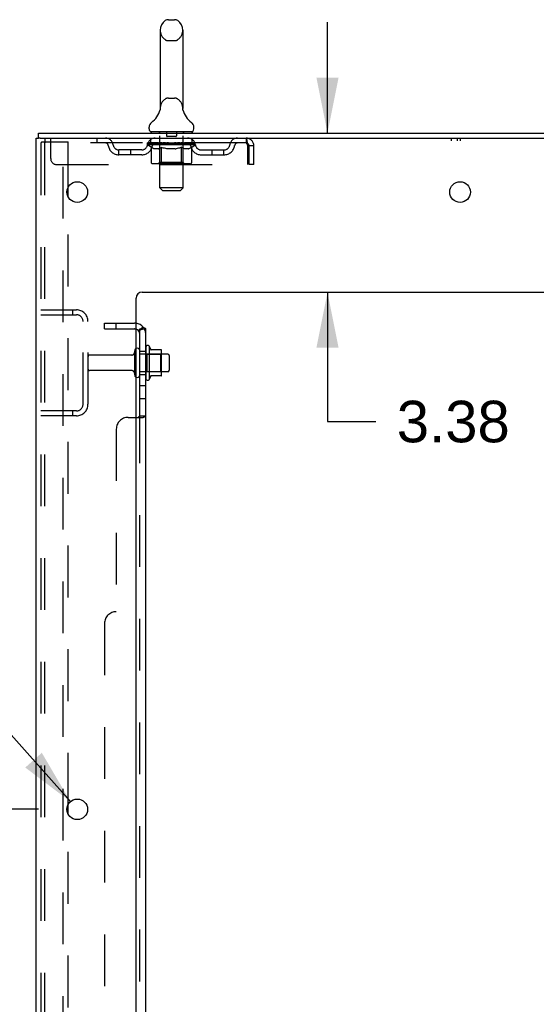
# Model space of a CAD drawing. Header units: inches. Extents: x 0 to 200, y 0 to 129.
# Tile 41 of 97: x 13 to 24, y 64 to 85. Entities that reach past the tile are written whole.
import ezdxf

# ---------------------------------------------------------------- set-up
doc = ezdxf.new("R2010")
doc.units = ezdxf.units.IN
doc.header["$LTSCALE"] = 11
doc.header["$MEASUREMENT"] = 0
doc.linetypes.add('HIDDEN', pattern=[0.2, 0.1, -0.1])
doc.layers.get('0').update_dxf_attribs({"linetype": 'CONTINUOUS'})
for name, color, linetype in [('DEFAULT_2', 8, 'HIDDEN'), ('DIMENSIONS', 7, 'CONTINUOUS'), ('SUBPANEL', 7, 'CONTINUOUS'), ('WITNESSMARKS', 7, 'CONTINUOUS')]:
    doc.layers.add(name, color=color, linetype=linetype)
doc.styles.get("Standard").update_dxf_attribs({"font": 'arial.ttf'})
doc.styles.add('TEXTSTYLE_1', font='gdt', dxfattribs={"width": 0.8})
doc.dimstyles.new('DIMSTYLE_1', dxfattribs={"dimtxt": 0.882353, "dimasz": 1.176471, "dimexe": 0.09, "dimexo": 0.07, "dimgap": 0.0375, "dimtad": 0, "dimtih": 1, "dimtoh": 1, "dimzin": 4, "dimdsep": 46, "dimtxsty": 'Standard', "dimblk": '_FILLED', "dimblk1": '_FILLED', "dimblk2": '_FILLED', "dimcen": 0.09, "dimadec": 3, "dimazin": 1, "dimtfac": 1, "dimtdec": 3, "dimtofl": 0, "dimtmove": 0, "dimatfit": 3, "dimldrblk": '_FILLED', "dimfxl": 0, "dimtolj": 1, "dimtzin": 4, "dimarcsym": 0})
doc.dimstyles.new('DIMSTYLE_2', dxfattribs={"dimtxt": 0.882353, "dimasz": 1.176471, "dimexe": 0.09, "dimexo": 0.07, "dimgap": 0.09, "dimtad": 0, "dimtih": 1, "dimtoh": 1, "dimzin": 4, "dimdsep": 46, "dimtxsty": 'Standard', "dimblk": '_FILLED', "dimblk1": '_FILLED', "dimblk2": '_FILLED', "dimcen": 0.09, "dimadec": 3, "dimazin": 1, "dimtfac": 1, "dimtdec": 3, "dimtofl": 0, "dimtmove": 0, "dimatfit": 1, "dimldrblk": '_FILLED', "dimfxl": 0, "dimtolj": 1, "dimtzin": 4, "dimarcsym": 0})

# ---------------------------------------------------------------- blocks, each defined once
blk = doc.blocks.new('_FILLED')
at = {"color": 0, "linetype": 'ByBlock'}
blk.add_solid([(0, 0), (-1, 0.2), (-1, -0.2)], dxfattribs=at)
blk = doc.blocks.new('*D15')
at = {"layer": 'DIMENSIONS', "color": 2, "linetype": 'Continuous'}
for p, q in [((13.123, 68.442), (9.703, 68.442)), ((10.762, 68.442), (10.762, 63.453)), ((10.762, 55.342), (10.762, 60.365)), ((13.123, 55.342), (9.703, 55.342))]:
    blk.add_line(p, q, dxfattribs=at)
at = {"layer": 'DIMENSIONS', "color": 2, "linetype": 'Continuous', "xscale": 1.1764705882, "yscale": 1.1764705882, "zscale": 1.1764705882}
for p, rotation in [((10.762, 68.442), 90), ((10.762, 55.342), 270)]:
    blk.add_blockref('_FILLED', p, dxfattribs=dict(at, rotation=rotation))
at = {"layer": 'DIMENSIONS', "color": 2, "linetype": 'Continuous', "insert": (10.762, 63.012), "char_height": 0.8824, "width": 3.08332, "attachment_point": 2, "line_spacing_factor": 0.9}
blk.add_mtext('13.10\\Ptyp.', dxfattribs=at)
blk = doc.blocks.new('*D16')
at = {"layer": 'DIMENSIONS', "color": 2, "linetype": 'Continuous'}
for p, q in [((11.532, 71.159), (10.502, 71.159)), ((13.801, 68.606), (11.532, 71.159))]:
    blk.add_line(p, q, dxfattribs=at)
at = {"layer": 'DIMENSIONS', "color": 2, "linetype": 'Continuous', "xscale": 1.1764705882, "yscale": 1.1764705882, "zscale": 1.1764705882, "rotation": 311.6388575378}
blk.add_blockref('_FILLED', (13.801, 68.606), dxfattribs=at)
at = {"layer": 'DIMENSIONS', "color": 2, "linetype": 'Continuous', "insert": (10.061, 71.6), "char_height": 0.88235, "width": 2.88869, "attachment_point": 3, "line_spacing_factor": 0.9, "style": 'TEXTSTYLE_1'}
blk.add_mtext('{\\fgdt;n}\\fArial;.44\\P(x12)', dxfattribs=at)
blk = doc.blocks.new('*D17')
at = {"layer": 'DIMENSIONS', "color": 2, "linetype": 'Continuous'}
for p, q in [((19.258, 82.792), (19.258, 85.145)), ((19.258, 79.417), (19.258, 76.671)), ((19.258, 76.671), (20.287, 76.671))]:
    blk.add_line(p, q, dxfattribs=at)
at = {"layer": 'DIMENSIONS', "color": 2, "linetype": 'Continuous', "xscale": 1.1764705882, "yscale": 1.1764705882, "zscale": 1.1764705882}
for p, rotation in [((19.258, 82.792), 270), ((19.258, 79.417), 90)]:
    blk.add_blockref('_FILLED', p, dxfattribs=dict(at, rotation=rotation))
at = {"layer": 'DIMENSIONS', "color": 2, "linetype": 'Continuous', "insert": (20.728, 77.113), "char_height": 0.8824, "width": 2.39777, "attachment_point": 1, "line_spacing_factor": 0.9}
blk.add_mtext('3.38', dxfattribs=at)

msp = doc.modelspace()

# ---------------------------------------------------------------- linework, layer by layer
at = {"color": 7, "linetype": 'Continuous'}
for p, q in [((15.883, 85.2), (16.011, 85.2)), ((15.705, 84.978), (15.705, 83.315)), ((16.188, 84.978), (16.188, 83.315)), ((15.7, 83.271), (15.7, 83.27)), ((15.703, 83.285), (15.703, 83.285)), ((15.703, 83.285), (15.703, 83.284)), ((15.703, 83.284), (15.703, 83.283)), ((15.705, 83.293), (15.704, 83.292)), ((15.704, 83.292), (15.704, 83.291)), ((15.704, 83.291), (15.704, 83.29)), ((15.704, 83.29), (15.704, 83.289)), ((15.704, 83.289), (15.704, 83.288)), ((15.704, 83.288), (15.704, 83.287)), ((15.705, 83.315), (15.705, 83.31)), ((15.705, 83.295), (15.705, 83.294)), ((15.705, 83.294), (15.705, 83.293)), ((16.188, 83.31), (16.188, 83.315)), ((16.188, 83.309), (16.188, 83.31)), ((16.19, 83.285), (16.19, 83.286)), ((16.194, 83.27), (16.194, 83.271)), ((16.194, 83.27), (16.194, 83.27)), ((13.124, 82.688), (13.124, 82.792)), ((15.472, 82.882), (15.472, 82.92)), ((15.509, 82.822), (15.509, 82.792)), ((16.384, 82.822), (15.509, 82.822)), ((16.384, 82.822), (16.384, 82.792)), ((16.422, 82.882), (16.422, 82.92)), ((13.162, 82.688), (13.128, 82.688)), ((15.471, 78.273), (15.471, 77.561)), ((15.726, 78.195), (15.499, 78.195)), ((15.737, 77.661), (15.737, 78.173)), ((15.871, 78.105), (15.737, 78.105)), ((15.901, 78.075), (15.901, 77.76)), ((15.726, 77.64), (15.499, 77.64)), ((15.871, 77.73), (15.737, 77.73))]:
    msp.add_line(p, q, dxfattribs=at)
at = {"color": 3, "linetype": 'Continuous'}
for p, q in [((13.124, 82.792), (30.825, 82.792)), ((13.072, 14.896), (13.072, 82.688)), ((13.072, 82.688), (13.128, 82.688)), ((13.162, 82.688), (30.825, 82.688)), ((13.751, 81.445), (13.751, 81.639)), ((15.322, 79.417), (27.197, 79.417)), ((15.197, 16.917), (15.197, 79.292)), ((13.751, 68.345), (13.751, 68.539))]:
    msp.add_line(p, q, dxfattribs=at)
at = {"color": 7, "linetype": 'Continuous'}
for points in [[(15.704, 83.287), (15.704, 83.286), (15.703, 83.285)], [(15.705, 83.31), (15.705, 83.309), (15.705, 83.308), (15.705, 83.308), (15.705, 83.307), (15.705, 83.306), (15.705, 83.306), (15.705, 83.305), (15.705, 83.304), (15.705, 83.304), (15.705, 83.303), (15.705, 83.302)], [(15.705, 83.302), (15.705, 83.302), (15.705, 83.301), (15.705, 83.301), (15.705, 83.3), (15.705, 83.299), (15.705, 83.299), (15.705, 83.298), (15.705, 83.298), (15.705, 83.297), (15.705, 83.297), (15.705, 83.296), (15.705, 83.296), (15.705, 83.295)], [(16.19, 83.286), (16.19, 83.287), (16.19, 83.288), (16.19, 83.288), (16.19, 83.289), (16.19, 83.289), (16.189, 83.29), (16.189, 83.29), (16.189, 83.291), (16.189, 83.292), (16.189, 83.292), (16.189, 83.293), (16.189, 83.293), (16.189, 83.294), (16.189, 83.294), (16.189, 83.295), (16.189, 83.296), (16.189, 83.296), (16.189, 83.297), (16.189, 83.298), (16.189, 83.298), (16.189, 83.299), (16.188, 83.3), (16.188, 83.3), (16.188, 83.301), (16.188, 83.302), (16.188, 83.302), (16.188, 83.303), (16.188, 83.304), (16.188, 83.304), (16.188, 83.305), (16.188, 83.306), (16.188, 83.307), (16.188, 83.307), (16.188, 83.308), (16.188, 83.309)], [(16.191, 83.283), (16.19, 83.284), (16.19, 83.285)]]:
    msp.add_lwpolyline(points, dxfattribs=at)
at = {"color": 3, "linetype": 'Continuous'}
for centre in [(13.947, 81.542), (22.072, 81.542), (13.947, 68.442)]:
    msp.add_circle(centre, 0.219, dxfattribs=at)
at = {"color": 7, "linetype": 'Continuous'}
for centre, radius, start, end in [((15.947, 84.978), 0.241, 123.1848, 180), ((15.883, 85.075), 0.125, 90, 123.1848), ((16.011, 85.075), 0.125, 56.8152, 90), ((15.947, 84.978), 0.241, 0, 56.8152), ((15.223, 83.421), 0.5, 306.7414, 344.6791), ((16.671, 83.421), 0.5, 195.3209, 233.2586), ((15.597, 82.92), 0.125, 126.7414, 180), ((16.297, 82.92), 0.125, 0, 53.2586), ((15.532, 82.882), 0.06, 180, 270), ((16.362, 82.882), 0.06, 270, 360), ((15.221, 78.175), 0.055, 360, 115.9094), ((15.439, 78.251), 0.0384, 34.4497, 180), ((14.871, 77.917), 0.698, 23.9679, 30.6631), ((15.517, 78.205), 0.01, 203.9679, 270), ((15.726, 78.185), 0.01, 5.1938, 90), ((15.596, 78.173), 0.141, 0, 5.2081), ((15.871, 78.075), 0.03, 360, 90), ((15.871, 77.76), 0.03, 270, 0), ((15.221, 77.66), 0.055, 244.0906, 0), ((15.439, 77.583), 0.0384, 180, 325.5503), ((14.871, 77.917), 0.698, 329.3369, 336.0321), ((15.517, 77.63), 0.01, 90, 156.0321), ((15.726, 77.65), 0.01, 270, 354.8062), ((15.596, 77.661), 0.141, 354.7919, 360)]:
    msp.add_arc(centre, radius, start, end, dxfattribs=at)
at = {"color": 3, "linetype": 'Continuous'}
msp.add_arc((15.322, 79.292), 0.125, 90, 180, dxfattribs=at)
at = {"layer": 'DEFAULT_2', "color": 8, "linetype": 'HIDDEN'}
for p, q in [((15.883, 84.755), (16.011, 84.755)), ((15.883, 83.537), (16.011, 83.537)), ((15.7, 83.27), (15.7, 83.27)), ((15.7, 83.27), (15.7, 83.27)), ((15.7, 83.27), (15.7, 83.27)), ((15.703, 83.285), (15.703, 83.285)), ((15.704, 83.292), (15.704, 83.292)), ((15.704, 83.291), (15.704, 83.291)), ((15.704, 83.29), (15.704, 83.29)), ((15.704, 83.289), (15.704, 83.289)), ((15.704, 83.288), (15.704, 83.288)), ((15.704, 83.287), (15.704, 83.287)), ((15.704, 83.286), (15.704, 83.286)), ((15.705, 83.309), (15.705, 83.308)), ((15.705, 83.304), (15.705, 83.304)), ((15.705, 83.304), (15.705, 83.304)), ((15.705, 83.303), (15.705, 83.303)), ((15.705, 83.302), (15.705, 83.302)), ((15.705, 83.302), (15.705, 83.302)), ((15.705, 83.301), (15.705, 83.301)), ((15.705, 83.301), (15.705, 83.301)), ((15.705, 83.3), (15.705, 83.3)), ((15.705, 83.299), (15.705, 83.299)), ((15.705, 83.295), (15.705, 83.295)), ((15.705, 83.294), (15.705, 83.294)), ((15.705, 83.293), (15.705, 83.293)), ((16.188, 83.31), (16.188, 83.31)), ((16.188, 83.306), (16.188, 83.306)), ((16.188, 83.304), (16.188, 83.304)), ((16.188, 83.303), (16.188, 83.303)), ((16.188, 83.301), (16.188, 83.301)), ((16.189, 83.294), (16.189, 83.294)), ((16.19, 83.287), (16.19, 83.287)), ((16.19, 83.286), (16.19, 83.286)), ((15.689, 82.822), (15.689, 82.792)), ((15.698, 81.632), (15.698, 82.792)), ((15.842, 82.812), (15.842, 82.732)), ((16.052, 82.812), (16.052, 82.732)), ((16.196, 81.632), (16.196, 82.792)), ((16.204, 82.822), (16.204, 82.792)), ((13.176, 82.575), (13.176, 15.01)), ((13.197, 82.605), (13.271, 82.605)), ((13.249, 82.575), (13.249, 15.01)), ((13.259, 82.688), (13.259, 82.584)), ((17.53, 82.584), (13.259, 82.584)), ((13.271, 82.605), (13.751, 82.605)), ((13.384, 82.251), (13.384, 82.688)), ((13.647, 14.98), (13.647, 82.605)), ((13.751, 81.639), (13.751, 82.605)), ((14.359, 82.688), (14.359, 82.584)), ((15.441, 82.547), (15.441, 82.584)), ((15.52, 82.491), (15.441, 82.547)), ((16.453, 82.547), (15.441, 82.547)), ((15.448, 82.579), (15.448, 82.584)), ((15.455, 82.576), (15.455, 82.579)), ((15.455, 82.576), (16.438, 82.576)), ((15.462, 82.576), (15.462, 82.579)), ((15.463, 82.576), (15.463, 82.579)), ((15.471, 82.579), (15.471, 82.584)), ((15.484, 82.576), (15.484, 82.579)), ((15.486, 82.576), (15.486, 82.579)), ((15.508, 82.579), (15.508, 82.584)), ((15.509, 82.584), (15.509, 82.688)), ((15.52, 82.576), (15.52, 82.579)), ((15.522, 82.576), (15.522, 82.579)), ((15.685, 82.579), (15.525, 82.579)), ((15.559, 82.579), (15.559, 82.584)), ((15.56, 82.576), (15.56, 82.579)), ((15.561, 82.576), (15.561, 82.579)), ((15.563, 82.576), (15.563, 82.579)), ((15.569, 82.576), (15.569, 82.579)), ((15.569, 82.576), (15.569, 82.579)), ((15.572, 82.576), (15.572, 82.579)), ((15.574, 82.576), (15.574, 82.579)), ((15.578, 82.576), (15.578, 82.579)), ((15.589, 82.576), (15.589, 82.579)), ((15.604, 82.576), (15.604, 82.581)), ((15.604, 82.576), (15.604, 82.579)), ((15.62, 82.576), (15.62, 82.579)), ((15.62, 82.576), (15.62, 82.579)), ((15.621, 82.579), (15.621, 82.584)), ((15.629, 82.576), (15.629, 82.579)), ((15.632, 82.576), (15.632, 82.579)), ((15.64, 82.576), (15.64, 82.579)), ((15.649, 82.576), (15.649, 82.582)), ((15.661, 82.576), (15.661, 82.579)), ((15.664, 82.576), (15.664, 82.579)), ((15.686, 82.576), (15.686, 82.579)), ((15.739, 82.579), (15.69, 82.579)), ((15.694, 82.579), (15.694, 82.584)), ((15.697, 82.17), (15.697, 82.544)), ((15.699, 82.576), (15.699, 82.579)), ((15.703, 82.576), (15.703, 82.579)), ((15.708, 82.576), (15.708, 82.583)), ((15.711, 82.576), (15.711, 82.579)), ((15.72, 82.576), (15.72, 82.579)), ((15.739, 82.576), (15.739, 82.579)), ((15.799, 82.579), (15.752, 82.579)), ((15.768, 82.576), (15.768, 82.579)), ((15.774, 82.579), (15.774, 82.584)), ((15.777, 82.576), (15.777, 82.579)), ((15.779, 82.576), (15.779, 82.583)), ((15.781, 82.576), (15.781, 82.579)), ((15.787, 82.576), (15.787, 82.579)), ((15.799, 82.576), (15.799, 82.579)), ((15.863, 82.579), (15.82, 82.579)), ((15.83, 82.576), (15.83, 82.579)), ((16.042, 82.722), (15.852, 82.722)), ((15.855, 82.579), (15.947, 82.584)), ((15.859, 82.579), (15.859, 82.584)), ((15.859, 82.579), (15.859, 82.584)), ((15.859, 82.584), (15.859, 82.584)), ((15.859, 82.576), (15.859, 82.579)), ((15.862, 82.576), (15.862, 82.579)), ((15.863, 82.576), (15.863, 82.579)), ((15.864, 82.576), (15.864, 82.579)), ((15.93, 82.579), (15.892, 82.579)), ((15.896, 82.576), (15.896, 82.579)), ((15.93, 82.576), (15.93, 82.579)), ((15.945, 82.579), (15.945, 82.579)), ((15.945, 82.576), (15.945, 82.579)), ((15.945, 82.576), (15.945, 82.579)), ((15.947, 82.579), (15.947, 82.584)), ((15.947, 82.584), (16.038, 82.579)), ((15.949, 82.576), (15.949, 82.579)), ((15.949, 82.576), (15.949, 82.579)), ((15.949, 82.579), (15.949, 82.579)), ((15.963, 82.576), (15.963, 82.579)), ((15.963, 82.579), (16.002, 82.579)), ((15.998, 82.576), (15.998, 82.579)), ((16.03, 82.576), (16.03, 82.579)), ((16.03, 82.576), (16.03, 82.579)), ((16.03, 82.579), (16.074, 82.579)), ((16.031, 82.576), (16.031, 82.579)), ((16.034, 82.579), (16.034, 82.584)), ((16.034, 82.584), (16.035, 82.584)), ((16.034, 82.576), (16.034, 82.579)), ((16.035, 82.579), (16.035, 82.584)), ((16.063, 82.576), (16.063, 82.579)), ((16.095, 82.576), (16.095, 82.579)), ((16.095, 82.579), (16.142, 82.579)), ((16.107, 82.576), (16.107, 82.579)), ((16.113, 82.576), (16.113, 82.579)), ((16.115, 82.576), (16.115, 82.583)), ((16.117, 82.576), (16.117, 82.579)), ((16.12, 82.579), (16.12, 82.584)), ((16.126, 82.576), (16.126, 82.579)), ((16.155, 82.576), (16.155, 82.579)), ((16.155, 82.579), (16.204, 82.579)), ((16.174, 82.576), (16.174, 82.579)), ((16.183, 82.576), (16.183, 82.579)), ((16.186, 82.576), (16.186, 82.583)), ((16.191, 82.576), (16.191, 82.579)), ((16.194, 82.576), (16.194, 82.579)), ((16.197, 82.17), (16.197, 82.544)), ((16.2, 82.579), (16.2, 82.584)), ((16.208, 82.576), (16.208, 82.579)), ((16.208, 82.579), (16.453, 82.579)), ((16.23, 82.576), (16.23, 82.579)), ((16.232, 82.576), (16.232, 82.579)), ((16.245, 82.576), (16.245, 82.582)), ((16.254, 82.576), (16.254, 82.579)), ((16.261, 82.576), (16.261, 82.579)), ((16.264, 82.576), (16.264, 82.579)), ((16.272, 82.579), (16.272, 82.584)), ((16.273, 82.576), (16.273, 82.579)), ((16.273, 82.576), (16.273, 82.579)), ((16.29, 82.576), (16.29, 82.581)), ((16.29, 82.576), (16.29, 82.579)), ((16.305, 82.576), (16.305, 82.579)), ((16.316, 82.576), (16.316, 82.579)), ((16.319, 82.576), (16.319, 82.579)), ((16.322, 82.576), (16.322, 82.579)), ((16.325, 82.576), (16.325, 82.579)), ((16.325, 82.576), (16.325, 82.579)), ((16.331, 82.576), (16.331, 82.579)), ((16.333, 82.576), (16.333, 82.579)), ((16.334, 82.576), (16.334, 82.579)), ((16.335, 82.579), (16.335, 82.584)), ((16.356, 82.581), (16.452, 82.582)), ((16.356, 82.579), (16.356, 82.581)), ((16.371, 82.576), (16.371, 82.579)), ((16.374, 82.576), (16.374, 82.579)), ((16.376, 82.492), (16.453, 82.547)), ((16.384, 82.584), (16.384, 82.688)), ((16.385, 82.579), (16.385, 82.584)), ((16.408, 82.576), (16.408, 82.579)), ((16.41, 82.576), (16.41, 82.579)), ((16.423, 82.579), (16.423, 82.584)), ((16.431, 82.576), (16.431, 82.579)), ((16.431, 82.576), (16.431, 82.579)), ((16.438, 82.576), (16.438, 82.579)), ((16.445, 82.579), (16.445, 82.584)), ((16.452, 82.579), (16.452, 82.582)), ((16.453, 82.547), (16.453, 82.579)), ((17.53, 82.688), (17.53, 82.584)), ((17.532, 82.584), (17.53, 82.584)), ((14.832, 82.333), (14.832, 82.437)), ((15.315, 82.437), (14.832, 82.437)), ((15.315, 82.333), (14.832, 82.333)), ((15.082, 82.333), (15.082, 82.437)), ((15.52, 82.167), (15.52, 82.491)), ((15.52, 82.491), (15.531, 82.484)), ((15.542, 82.477), (15.531, 82.484)), ((15.553, 82.471), (15.542, 82.477)), ((15.564, 82.466), (15.553, 82.471)), ((15.575, 82.461), (15.564, 82.466)), ((15.585, 82.458), (15.574, 82.461)), ((15.668, 82.458), (15.585, 82.458)), ((15.668, 82.458), (15.679, 82.461)), ((15.69, 82.466), (15.679, 82.461)), ((15.701, 82.471), (15.69, 82.466)), ((15.712, 82.477), (15.701, 82.471)), ((15.723, 82.484), (15.711, 82.477)), ((15.734, 82.491), (15.723, 82.484)), ((15.734, 82.167), (15.734, 82.491)), ((15.734, 82.491), (15.757, 82.484)), ((15.78, 82.477), (15.757, 82.484)), ((15.802, 82.471), (15.779, 82.477)), ((15.824, 82.466), (15.801, 82.471)), ((15.846, 82.461), (15.824, 82.466)), ((15.868, 82.458), (15.846, 82.461)), ((16.026, 82.458), (15.868, 82.458)), ((16.026, 82.458), (16.048, 82.461)), ((16.071, 82.466), (16.048, 82.461)), ((16.093, 82.471), (16.07, 82.466)), ((16.116, 82.477), (16.093, 82.471)), ((16.139, 82.484), (16.115, 82.477)), ((16.162, 82.492), (16.138, 82.484)), ((16.162, 82.167), (16.162, 82.492)), ((16.162, 82.492), (16.174, 82.484)), ((16.185, 82.477), (16.174, 82.484)), ((16.197, 82.471), (16.185, 82.477)), ((16.208, 82.466), (16.197, 82.471)), ((16.22, 82.461), (16.208, 82.466)), ((16.231, 82.458), (16.22, 82.461)), ((16.306, 82.458), (16.231, 82.458)), ((16.306, 82.458), (16.317, 82.461)), ((16.329, 82.466), (16.317, 82.461)), ((16.34, 82.471), (16.329, 82.466)), ((16.352, 82.477), (16.34, 82.471)), ((16.364, 82.485), (16.352, 82.477)), ((16.376, 82.492), (16.364, 82.484)), ((16.376, 82.167), (16.376, 82.492)), ((16.578, 82.437), (17.061, 82.437)), ((16.578, 82.333), (17.061, 82.333)), ((16.811, 82.333), (16.811, 82.437)), ((17.061, 82.333), (17.061, 82.437)), ((17.563, 82.521), (17.563, 82.126)), ((17.593, 82.126), (17.593, 82.521)), ((17.697, 82.521), (17.593, 82.521)), ((17.697, 82.126), (17.697, 82.521)), ((13.509, 82.126), (17.563, 82.126)), ((16.341, 82.138), (15.554, 82.138)), ((15.697, 82.17), (15.665, 82.138)), ((16.197, 82.17), (15.697, 82.17)), ((15.743, 82.141), (15.741, 82.143)), ((15.747, 82.139), (15.745, 82.14)), ((15.749, 82.138), (15.747, 82.139)), ((15.751, 82.138), (15.749, 82.138)), ((16.197, 82.17), (16.229, 82.138)), ((17.697, 82.126), (17.593, 82.126)), ((15.758, 81.572), (15.698, 81.632)), ((16.196, 81.632), (15.698, 81.632)), ((15.758, 81.572), (16.136, 81.572)), ((16.136, 81.572), (16.196, 81.632)), ((13.751, 68.539), (13.751, 81.445)), ((13.176, 79.042), (13.929, 79.042)), ((13.848, 79.042), (13.848, 78.938)), ((13.176, 78.938), (13.929, 78.938)), ((14.072, 77.039), (14.072, 78.796)), ((14.176, 77.039), (14.176, 78.796)), ((15.166, 77.66), (15.166, 78.175)), ((15.276, 77.66), (15.276, 78.175)), ((15.401, 78.251), (15.401, 77.583)), ((15.103, 78.082), (14.206, 78.082)), ((15.737, 78.105), (15.276, 78.105)), ((15.421, 78.101), (15.401, 78.121)), ((15.421, 78.101), (15.421, 77.734)), ((15.421, 78.101), (15.717, 78.101)), ((15.717, 78.101), (15.737, 78.121)), ((15.717, 78.101), (15.717, 77.734)), ((15.103, 77.752), (14.206, 77.752)), ((15.737, 77.73), (15.276, 77.73)), ((15.421, 77.734), (15.401, 77.714)), ((15.421, 77.734), (15.717, 77.734)), ((15.717, 77.734), (15.737, 77.714)), ((13.929, 76.896), (13.176, 76.896)), ((13.929, 76.792), (13.176, 76.792)), ((13.848, 76.896), (13.848, 76.792)), ((13.751, 55.439), (13.751, 68.345))]:
    msp.add_line(p, q, dxfattribs=at)
for points in [[(16.19, 83.284), (16.19, 83.285), (16.19, 83.285)], [(13.197, 82.605), (13.191, 82.603), (13.186, 82.601), (13.182, 82.596), (13.179, 82.59), (13.177, 82.583), (13.176, 82.575)], [(13.271, 82.605), (13.265, 82.603), (13.26, 82.601), (13.256, 82.596), (13.252, 82.59), (13.25, 82.583), (13.249, 82.575)], [(17.53, 82.688), (17.532, 82.687), (17.535, 82.684), (17.537, 82.679), (17.539, 82.672), (17.542, 82.662), (17.544, 82.652), (17.546, 82.639), (17.549, 82.625), (17.551, 82.61), (17.553, 82.594), (17.556, 82.576), (17.558, 82.558), (17.56, 82.54), (17.563, 82.521)], [(17.532, 82.584), (17.535, 82.582), (17.537, 82.581), (17.539, 82.578), (17.542, 82.574), (17.544, 82.57), (17.546, 82.566), (17.549, 82.56), (17.551, 82.555), (17.553, 82.548), (17.556, 82.542), (17.558, 82.535), (17.56, 82.528), (17.563, 82.521)], [(15.554, 82.138), (15.55, 82.138), (15.546, 82.139), (15.542, 82.14), (15.538, 82.141), (15.534, 82.143), (15.531, 82.146), (15.528, 82.148), (15.525, 82.152), (15.523, 82.155), (15.521, 82.159), (15.52, 82.163), (15.52, 82.167)], [(15.735, 82.159), (15.734, 82.163), (15.734, 82.167)], [(15.735, 82.155), (15.735, 82.159), (15.734, 82.163), (15.734, 82.167)], [(15.745, 82.14), (15.743, 82.141), (15.741, 82.143), (15.739, 82.146), (15.738, 82.148), (15.737, 82.152), (15.735, 82.155)], [(15.739, 82.146), (15.738, 82.148), (15.737, 82.152)], [(16.145, 82.138), (16.147, 82.138), (16.149, 82.139), (16.151, 82.14), (16.153, 82.141), (16.155, 82.143), (16.156, 82.146), (16.158, 82.148), (16.159, 82.152), (16.16, 82.155), (16.161, 82.159), (16.162, 82.163), (16.162, 82.167)], [(16.341, 82.138), (16.346, 82.138), (16.35, 82.139), (16.354, 82.14), (16.358, 82.141), (16.361, 82.143), (16.365, 82.146), (16.368, 82.148), (16.37, 82.152), (16.373, 82.155), (16.374, 82.159), (16.375, 82.163), (16.376, 82.167)]]:
    msp.add_lwpolyline(points, dxfattribs=at)
for centre, radius, start, end in [((15.947, 84.978), 0.241, 180, 236.8152), ((15.947, 84.978), 0.241, 303.1848, 360), ((15.883, 84.88), 0.125, 236.8152, 270), ((16.011, 84.88), 0.125, 270, 303.1848), ((15.947, 83.315), 0.241, 123.1848, 180), ((15.883, 83.412), 0.125, 90, 123.1848), ((16.011, 83.412), 0.125, 56.8152, 90), ((15.947, 83.315), 0.241, 0, 56.8152), ((15.668, 82.792), 0.03, 0, 90), ((15.832, 82.812), 0.01, 0, 90), ((16.062, 82.812), 0.01, 90, 180), ((16.226, 82.792), 0.03, 90, 180), ((14.543, 82.521), 0.167, 8.0716, 90), ((14.544, 82.522), 0.0625, 7.9863, 90), ((14.832, 82.562), 0.125, 188.0716, 270), ((15.315, 82.562), 0.125, 270, 351.9284), ((15.604, 82.521), 0.167, 90, 171.9284), ((15.604, 82.522), 0.0625, 90, 172.0137), ((15.665, 82.544), 0.0318, 0, 90), ((15.852, 82.732), 0.01, 180, 270), ((16.042, 82.732), 0.01, 270, 360), ((16.229, 82.544), 0.0318, 90, 180), ((16.289, 82.521), 0.167, 8.0716, 90), ((16.29, 82.522), 0.0625, 7.9863, 90), ((16.578, 82.562), 0.125, 188.0716, 270), ((17.061, 82.562), 0.125, 270, 351.9284), ((17.35, 82.521), 0.167, 90, 171.9284), ((17.35, 82.522), 0.0625, 90, 172.0137), ((17.53, 82.521), 0.167, 0, 90), ((17.53, 82.521), 0.063, 0, 90), ((14.832, 82.562), 0.229, 187.9863, 270), ((15.315, 82.562), 0.229, 270, 352.0137), ((16.578, 82.562), 0.229, 187.9863, 270), ((17.061, 82.562), 0.229, 270, 352.0137), ((13.509, 82.251), 0.125, 180, 270), ((13.929, 78.796), 0.246, 0, 90), ((13.929, 78.796), 0.142, 0, 90), ((15.221, 78.175), 0.055, 115.9094, 180), ((14.206, 78.052), 0.03, 90, 180), ((15.103, 78.145), 0.0625, 270, 360), ((14.206, 77.782), 0.03, 180, 270), ((15.103, 77.69), 0.0625, 0, 90), ((15.221, 77.66), 0.055, 180, 244.0906), ((13.929, 77.039), 0.246, 270, 360), ((13.929, 77.039), 0.142, 270, 360)]:
    msp.add_arc(centre, radius, start, end, dxfattribs=at)
for centre, major_axis, ratio, start_param, end_param in [((15.947, 82.584), (0.506, 0.005), 0.05963, 2.96643, 3.140963), ((15.425, 82.575), (0.158, 0), 0.060556, 0.430652, 1.470503), ((15.947, 82.584), (0.506, 0), 0.060556, -3.141593, -2.96706), ((15.425, 82.569), (0.158, 0.002), 0.05963, 1.376596, 1.469874), ((15.947, 82.584), (0.506, 0.011), 0.05688, 2.791345, 2.965878), ((15.405, 82.575), (0.158, 0.002), 0.05963, 0.25549, 1.295341), ((15.46, 82.575), (0.158, -0.002), 0.05963, 0.605815, 1.645666), ((15.947, 82.584), (0.506, -0.005), 0.05963, -2.96643, -2.791898), ((15.46, 82.569), (0.158, 0), 0.060556, 1.551758, 1.645036), ((15.405, 82.569), (0.158, 0.003), 0.05688, 1.20151, 1.294789), ((15.461, 82.571), (0.131, 0.001), 0.05963, 1.065228, 1.614276), ((15.445, 82.571), (0.131, 0.003), 0.05688, 0.890143, 1.43919), ((15.492, 82.571), (0.131, 0), 0.060556, 1.240391, 1.789438), ((15.947, 82.584), (0.506, 0.015), 0.052395, 2.616403, 2.790936), ((15.402, 82.575), (0.158, 0.003), 0.05688, 0.080405, 1.120256), ((15.51, 82.575), (0.158, -0.003), 0.05688, 0.7809, 1.820751), ((15.947, 82.584), (0.506, -0.011), 0.05688, -2.791345, -2.616812), ((15.51, 82.569), (0.158, -0.002), 0.05963, 1.72692, 1.820198), ((15.402, 82.569), (0.158, 0.005), 0.052395, 1.026568, 1.119847), ((15.445, 82.571), (0.131, 0.004), 0.052395, 0.715201, 1.264248), ((15.536, 82.571), (0.131, -0.001), 0.05963, 1.415553, 1.9646), ((15.947, 82.584), (0.506, 0.02), 0.046319, 2.441654, 2.616187), ((15.574, 82.575), (0.158, -0.005), 0.052395, 0.955842, 1.995693), ((15.947, 82.584), (0.506, -0.015), 0.052395, -2.616403, -2.44187), ((15.416, 82.575), (0.158, 0.005), 0.052395, -0.094537, 0.945314), ((15.574, 82.569), (0.158, -0.003), 0.05688, 1.902006, 1.995284), ((15.416, 82.569), (0.158, 0.006), 0.046319, 0.851819, 0.945098), ((15.459, 82.571), (0.131, 0.005), 0.046319, 0.540452, 1.089499), ((15.593, 82.571), (0.131, -0.003), 0.05688, 1.590638, 2.139686), ((15.947, 82.584), (0.506, 0.024), 0.038841, 2.267123, 2.441656), ((15.648, 82.575), (0.158, -0.006), 0.046319, 1.130591, 2.170442), ((15.446, 82.575), (0.158, 0.006), 0.046319, -0.269286, 0.770565), ((15.947, 82.584), (0.506, -0.02), 0.046319, -2.441654, -2.267121), ((15.648, 82.569), (0.158, -0.005), 0.052395, 2.076947, 2.170226), ((15.446, 82.569), (0.158, 0.007), 0.038841, 0.677289, 0.770567), ((15.489, 82.571), (0.131, 0.006), 0.038841, 0.365921, 0.914969), ((15.66, 82.571), (0.131, -0.004), 0.052395, 1.76558, 2.314627), ((15.947, 82.584), (0.506, 0.027), 0.030195, 2.09281, 2.267343), ((15.732, 82.575), (0.158, -0.007), 0.038841, 1.305122, 2.344973), ((15.491, 82.575), (0.158, 0.007), 0.038841, -0.443817, 0.596034), ((15.947, 82.584), (0.506, -0.024), 0.038841, -2.267123, -2.092591), ((15.732, 82.569), (0.158, -0.006), 0.046319, 2.251696, 2.344975), ((15.491, 82.569), (0.158, 0.008), 0.030195, 0.502975, 0.596254), ((15.532, 82.571), (0.131, 0.007), 0.030195, 0.191608, 0.740655), ((15.737, 82.571), (0.131, -0.005), 0.046319, 1.940329, 2.489376), ((15.549, 82.575), (0.158, 0.008), 0.030195, -0.61813, 0.421721), ((15.947, 82.584), (0.506, 0.029), 0.020645, 1.918687, 2.09322), ((15.822, 82.575), (0.158, -0.008), 0.030195, 1.479435, 2.519286), ((15.947, 82.584), (0.506, -0.027), 0.030195, -2.09281, -1.918277), ((15.822, 82.569), (0.158, -0.007), 0.038841, 2.426227, 2.519505), ((15.549, 82.569), (0.158, 0.009), 0.020645, 0.328852, 0.422131), ((15.588, 82.571), (0.131, 0.007), 0.020645, 0.017485, 0.566532), ((15.819, 82.571), (0.131, -0.006), 0.038841, 2.11486, 2.663907), ((15.62, 82.575), (0.158, 0.009), 0.020645, -0.792253, 0.247598), ((15.947, 82.584), (0.506, 0.03), 0.010478, 1.744704, 1.919237), ((15.916, 82.575), (0.158, -0.009), 0.020645, 1.653558, 2.693409), ((15.947, 82.584), (0.506, -0.029), 0.020645, -1.918687, -1.744154), ((15.916, 82.569), (0.158, -0.008), 0.030195, 2.60054, 2.693819), ((15.62, 82.569), (0.158, 0.009), 0.010478, 0.154869, 0.248148), ((15.655, 82.571), (0.131, 0.008), 0.010478, 6.126688, 6.675735), ((15.906, 82.571), (0.131, -0.007), 0.030195, 2.289173, 2.83822), ((15.701, 82.575), (0.158, 0.009), 0.010478, -0.966236, -0.000846), ((16.011, 82.575), (0.158, -0.009), 0.010478, 1.827541, 2.867392), ((15.947, 82.584), (0.506, -0.03), 0.010478, -1.744704, -1.570171), ((16.011, 82.569), (0.158, -0.009), 0.020645, 2.774664, 2.867942), ((15.994, 82.571), (0.131, -0.007), 0.020645, 2.463296, 3.012344), ((15.882, 82.575), (0.158, 0.009), 0.010478, 0.274201, 1.314052), ((15.813, 82.571), (0.131, 0.008), 0.010478, -0.000483, 0.504314), ((15.789, 82.569), (0.158, 0.009), 0.010478, 0.099668, 0.192946), ((15.947, 82.584), (0.506, 0.03), 0.010478, -1.571421, -1.396888), ((16.104, 82.569), (0.158, -0.009), 0.010478, 2.948646, 3.041925), ((16.08, 82.571), (0.131, -0.008), 0.010478, 2.637279, 3.142076), ((15.977, 82.575), (0.158, 0.009), 0.020645, 0.448184, 1.488034), ((15.9, 82.571), (0.131, 0.007), 0.020645, 0.129249, 0.678296), ((15.882, 82.569), (0.158, 0.009), 0.020645, 0.273651, 0.366929), ((16.193, 82.575), (0.158, -0.009), 0.010478, -3.140747, -2.175357), ((15.947, 82.584), (0.506, 0.029), 0.020645, -1.397439, -1.222906), ((15.947, 82.584), (0.506, -0.03), 0.010478, 1.222355, 1.396888), ((16.071, 82.575), (0.158, 0.008), 0.030195, 0.622307, 1.662158), ((15.988, 82.571), (0.131, 0.007), 0.030195, 0.303372, 0.852419), ((16.238, 82.571), (0.131, -0.008), 0.010478, 2.749043, 3.29809), ((16.273, 82.575), (0.158, -0.009), 0.020645, 2.893995, 3.933846), ((15.977, 82.569), (0.158, 0.008), 0.030195, 0.447774, 0.541052), ((16.273, 82.569), (0.158, -0.009), 0.010478, 2.893445, 2.986723), ((15.947, 82.584), (0.506, 0.027), 0.030195, -1.223315, -1.048783), ((15.947, 82.584), (0.506, -0.029), 0.020645, 1.048373, 1.222906), ((16.162, 82.575), (0.158, 0.007), 0.038841, 0.79662, 1.836471), ((16.074, 82.571), (0.131, 0.006), 0.038841, 0.477686, 1.026733), ((16.305, 82.571), (0.131, -0.007), 0.020645, 2.57506, 3.124108), ((16.344, 82.575), (0.158, -0.008), 0.030195, 2.719872, 3.759723), ((16.245, 82.575), (0.158, 0.006), 0.046319, 0.971151, 2.011002), ((16.071, 82.569), (0.158, 0.007), 0.038841, 0.622087, 0.715366), ((16.344, 82.569), (0.158, -0.009), 0.020645, 2.719462, 2.812741), ((15.947, 82.584), (0.506, 0.024), 0.038841, -1.049002, -0.874469), ((15.947, 82.584), (0.506, -0.027), 0.030195, 0.87425, 1.048783), ((16.157, 82.571), (0.131, 0.005), 0.046319, 0.652216, 1.201263), ((16.32, 82.575), (0.158, 0.005), 0.052395, 1.1459, 2.185751), ((16.361, 82.571), (0.131, -0.007), 0.030195, 2.400937, 2.949985), ((16.403, 82.575), (0.158, -0.007), 0.038841, 2.545558, 3.585409), ((16.233, 82.571), (0.131, 0.004), 0.052395, 0.826965, 1.376012), ((16.162, 82.569), (0.158, 0.006), 0.046319, 0.796618, 0.889896), ((16.403, 82.569), (0.158, -0.008), 0.030195, 2.545339, 2.638617), ((16.384, 82.575), (0.158, 0.003), 0.05688, 1.320842, 2.360692), ((15.947, 82.584), (0.506, 0.02), 0.046319, -0.874471, -0.699939), ((15.947, 82.584), (0.506, -0.024), 0.038841, 0.699936, 0.874469), ((16.448, 82.575), (0.158, -0.006), 0.046319, 2.371028, 3.410879), ((16.405, 82.571), (0.131, -0.006), 0.038841, 2.226624, 2.775671), ((16.434, 82.575), (0.158, 0.002), 0.05963, 1.495927, 2.535778), ((16.301, 82.571), (0.131, 0.003), 0.05688, 1.001907, 1.550954), ((16.478, 82.575), (0.158, -0.005), 0.052395, 2.196279, 3.23613), ((16.434, 82.571), (0.131, -0.005), 0.046319, 2.052093, 2.601141), ((16.245, 82.569), (0.158, 0.005), 0.052395, 0.971367, 1.064645), ((16.469, 82.575), (0.158, 0), 0.060556, 2.364024, 2.71094), ((16.448, 82.569), (0.158, -0.007), 0.038841, 2.371026, 2.464304), ((16.491, 82.575), (0.158, -0.003), 0.05688, 2.021337, 3.061188), ((15.947, 82.584), (0.506, 0.015), 0.052395, -0.699723, -0.52519), ((15.947, 82.584), (0.506, -0.02), 0.046319, 0.525406, 0.699939), ((16.488, 82.575), (0.158, -0.002), 0.05963, 1.846251, 2.886102), ((16.358, 82.571), (0.131, 0.001), 0.05963, 1.176993, 1.72604), ((16.449, 82.571), (0.131, -0.004), 0.052395, 1.877344, 2.426392), ((16.402, 82.571), (0.131, 0), 0.060556, 1.352155, 1.901202), ((16.448, 82.571), (0.131, -0.003), 0.05688, 1.702402, 2.25145), ((16.433, 82.571), (0.131, -0.001), 0.05963, 1.527317, 2.076364), ((16.32, 82.569), (0.158, 0.003), 0.05688, 1.146309, 1.239587), ((16.478, 82.569), (0.158, -0.006), 0.046319, 2.196495, 2.289773), ((15.947, 82.584), (0.506, 0.011), 0.05688, -0.524781, -0.350248), ((15.947, 82.584), (0.506, -0.015), 0.052395, 0.350657, 0.52519), ((16.469, 82.569), (0.158, -0.002), 0.05963, 1.764997, 1.971333), ((16.384, 82.569), (0.158, 0.002), 0.05963, 1.321394, 1.414673), ((16.491, 82.569), (0.158, -0.005), 0.052395, 2.021746, 2.115024), ((15.947, 82.584), (0.506, 0.005), 0.05963, -0.349695, -0.175162), ((15.947, 82.584), (0.506, -0.011), 0.05688, 0.175715, 0.350248), ((16.488, 82.569), (0.158, -0.003), 0.05688, 1.846804, 1.940083), ((16.434, 82.569), (0.158, 0), 0.060556, 1.496556, 1.589835), ((15.947, 82.584), (0.506, -0.005), 0.05963, 6.27665, 6.458348), ((15.947, 82.584), (0.506, 0), 0.060556, -0.174533, -0.058352)]:
    msp.add_ellipse(centre, major_axis=major_axis, ratio=ratio, start_param=start_param, end_param=end_param, dxfattribs=at)
at = {"layer": 'SUBPANEL', "color": 8, "linetype": 'HIDDEN'}
for p, q in [((14.526, 78.636), (14.526, 78.761)), ((14.526, 78.761), (15.164, 78.761)), ((14.526, 78.636), (15.164, 78.636)), ((14.776, 78.636), (14.776, 78.761)), ((15.3, 78.636), (15.25, 78.595)), ((15.276, 78.167), (15.401, 78.167)), ((15.276, 77.667), (15.401, 77.667)), ((15.276, 77.439), (15.401, 77.439)), ((15.276, 77.158), (15.401, 77.158)), ((15.026, 76.761), (15.197, 76.761)), ((15.25, 76.766), (15.25, 76.768)), ((15.276, 76.795), (15.276, 76.796)), ((15.276, 20.788), (15.276, 76.796)), ((15.347, 76.761), (15.349, 76.762)), ((14.776, 76.511), (14.776, 72.636)), ((14.526, 72.386), (14.526, 25.198))]:
    msp.add_line(p, q, dxfattribs=at)
at = {"layer": 'SUBPANEL', "color": 7, "linetype": 'Continuous'}
for p, q in [((15.276, 76.796), (15.276, 78.636)), ((15.276, 78.636), (15.401, 78.636)), ((15.347, 78.674), (15.3, 78.636)), ((15.276, 76.796), (15.401, 76.796))]:
    msp.add_line(p, q, dxfattribs=at)
at = {"layer": 'SUBPANEL', "color": 3, "linetype": 'Continuous'}
for p, q in [((15.401, 18.948), (15.401, 78.636)), ((15.197, 76.761), (15.347, 76.761))]:
    msp.add_line(p, q, dxfattribs=at)
at = {"layer": 'SUBPANEL', "color": 7, "linetype": 'Continuous'}
for points in [[(15.25, 78.595), (15.25, 78.596), (15.25, 78.596), (15.25, 78.597), (15.25, 78.598), (15.251, 78.599), (15.251, 78.6), (15.252, 78.602), (15.253, 78.603), (15.255, 78.605), (15.256, 78.607), (15.258, 78.608)], [(15.258, 78.608), (15.261, 78.612), (15.263, 78.614), (15.265, 78.616), (15.267, 78.619), (15.269, 78.621)], [(15.269, 78.621), (15.271, 78.623), (15.272, 78.626), (15.274, 78.628)], [(15.25, 76.761), (15.25, 76.763), (15.25, 76.764), (15.25, 76.766), (15.25, 76.768), (15.251, 76.769), (15.251, 76.771), (15.252, 76.772), (15.253, 76.774), (15.255, 76.775), (15.256, 76.777), (15.258, 76.778), (15.259, 76.779), (15.261, 76.781)], [(15.261, 76.781), (15.265, 76.783), (15.267, 76.785), (15.269, 76.786), (15.271, 76.787), (15.272, 76.789), (15.274, 76.79), (15.275, 76.792), (15.275, 76.793), (15.276, 76.795), (15.276, 76.796)]]:
    msp.add_lwpolyline(points, dxfattribs=at)
at = {"layer": 'SUBPANEL', "color": 8, "linetype": 'HIDDEN'}
for points in [[(15.272, 78.613), (15.272, 78.613), (15.272, 78.613), (15.272, 78.613), (15.272, 78.613), (15.273, 78.613), (15.273, 78.614), (15.274, 78.614), (15.274, 78.614), (15.275, 78.614), (15.275, 78.615), (15.276, 78.615), (15.276, 78.615), (15.277, 78.616), (15.277, 78.616), (15.278, 78.616), (15.279, 78.617), (15.279, 78.617), (15.28, 78.617), (15.281, 78.618), (15.281, 78.618), (15.282, 78.618), (15.283, 78.619), (15.283, 78.619), (15.284, 78.62), (15.285, 78.62), (15.285, 78.62), (15.286, 78.621), (15.287, 78.621), (15.288, 78.621), (15.289, 78.622), (15.289, 78.622), (15.29, 78.622), (15.291, 78.623), (15.292, 78.623), (15.293, 78.623), (15.293, 78.624), (15.294, 78.624), (15.295, 78.624), (15.296, 78.625), (15.297, 78.625), (15.298, 78.626), (15.299, 78.626), (15.3, 78.626), (15.301, 78.627), (15.302, 78.627), (15.303, 78.627), (15.304, 78.628), (15.305, 78.628), (15.306, 78.628), (15.307, 78.629), (15.308, 78.629), (15.309, 78.63), (15.31, 78.63), (15.311, 78.63), (15.312, 78.631), (15.313, 78.631), (15.314, 78.631), (15.315, 78.632), (15.316, 78.632), (15.317, 78.632), (15.318, 78.632), (15.319, 78.633), (15.32, 78.633), (15.321, 78.633), (15.322, 78.633), (15.323, 78.634), (15.324, 78.634), (15.325, 78.634), (15.326, 78.634), (15.327, 78.634), (15.328, 78.635), (15.329, 78.635), (15.33, 78.635), (15.331, 78.635), (15.331, 78.635), (15.332, 78.635), (15.333, 78.636), (15.334, 78.636), (15.334, 78.636), (15.335, 78.636), (15.335, 78.636), (15.335, 78.636)], [(15.276, 78.616), (15.275, 78.615), (15.275, 78.615), (15.274, 78.615), (15.274, 78.614), (15.273, 78.614), (15.273, 78.614), (15.273, 78.613), (15.272, 78.613), (15.272, 78.613), (15.272, 78.613), (15.272, 78.613), (15.272, 78.613)], [(15.274, 78.628), (15.275, 78.63), (15.275, 78.632), (15.276, 78.634), (15.276, 78.636)], [(15.335, 78.636), (15.335, 78.636), (15.336, 78.636), (15.336, 78.636), (15.336, 78.636), (15.335, 78.636), (15.335, 78.636), (15.335, 78.636), (15.334, 78.636), (15.334, 78.636), (15.333, 78.636), (15.332, 78.636)], [(15.25, 76.761), (15.25, 76.763), (15.25, 76.764), (15.25, 76.766)], [(15.251, 76.769), (15.251, 76.771), (15.252, 76.772), (15.253, 76.774), (15.255, 76.775), (15.256, 76.777), (15.258, 76.778), (15.259, 76.779)], [(15.269, 76.786), (15.271, 76.787), (15.272, 76.789)], [(15.272, 76.789), (15.274, 76.79), (15.275, 76.792), (15.275, 76.793), (15.276, 76.795)], [(15.351, 76.764), (15.354, 76.766), (15.357, 76.767)], [(15.388, 76.781), (15.391, 76.783), (15.393, 76.784), (15.396, 76.786), (15.397, 76.788), (15.399, 76.79), (15.4, 76.792)], [(15.4, 76.793), (15.401, 76.795), (15.401, 76.796)]]:
    msp.add_lwpolyline(points, dxfattribs=at)
at = {"layer": 'SUBPANEL', "color": 3, "linetype": 'Continuous'}
for points in [[(15.347, 78.674), (15.349, 78.672), (15.351, 78.67), (15.354, 78.668), (15.357, 78.666), (15.36, 78.664), (15.364, 78.662), (15.367, 78.661), (15.371, 78.659)], [(15.371, 78.659), (15.378, 78.656), (15.382, 78.654), (15.385, 78.653), (15.388, 78.651), (15.391, 78.65), (15.393, 78.648), (15.396, 78.646), (15.397, 78.644), (15.399, 78.642), (15.4, 78.641), (15.4, 78.639), (15.401, 78.637), (15.401, 78.636)], [(15.347, 76.761), (15.349, 76.762), (15.351, 76.764), (15.354, 76.766), (15.357, 76.767), (15.36, 76.769), (15.364, 76.77), (15.367, 76.772), (15.375, 76.775)], [(15.375, 76.775), (15.378, 76.776), (15.382, 76.778), (15.385, 76.779), (15.388, 76.781), (15.391, 76.783), (15.393, 76.784), (15.396, 76.786), (15.397, 76.788), (15.399, 76.79), (15.4, 76.792), (15.4, 76.793), (15.401, 76.795), (15.401, 76.796)]]:
    msp.add_lwpolyline(points, dxfattribs=at)
at = {"layer": 'SUBPANEL', "color": 8, "linetype": 'HIDDEN'}
for centre, radius, start, end in [((15.164, 78.524), 0.237, 81.9942, 90), ((15.164, 78.524), 0.112, 72.8564, 90), ((15.164, 78.524), 0.237, 0, 39.4342), ((15.026, 76.511), 0.25, 90, 180), ((14.776, 72.386), 0.25, 90, 180)]:
    msp.add_arc(centre, radius, start, end, dxfattribs=at)
at = {"layer": 'SUBPANEL', "color": 3, "linetype": 'Continuous'}
msp.add_arc((15.164, 78.524), 0.237, 39.4342, 81.9942, dxfattribs=at)
at = {"layer": 'SUBPANEL', "color": 7, "linetype": 'Continuous'}
msp.add_arc((15.164, 78.524), 0.112, 0, 72.8564, dxfattribs=at)
at = {"layer": 'WITNESSMARKS', "color": 40, "linetype": 'Continuous'}
for p, q in [((21.884, 82.688), (21.884, 82.626)), ((22.009, 82.688), (22.009, 82.626)), ((22.072, 82.688), (22.072, 82.626))]:
    msp.add_line(p, q, dxfattribs=at)

# ---------------------------------------------------------------- dimensions: what is measured, and where the dimension line sits
at = {"layer": 'DIMENSIONS', "color": 2, "linetype": 'Continuous'}
dim = msp.add_linear_dim(base=(19.257820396, 79.417044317), p1=(13.183825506, 82.792044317), p2=(15.321825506, 79.417044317), angle=270, dimstyle='DIMSTYLE_1', dxfattribs=at)
dim.commit()
dim.dimension.update_dxf_attribs({"geometry": '*D17', "text_midpoint": (21.924507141, 76.666478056), "dimtype": 160})
dim = msp.add_diameter_dim_2p(p1=(13.801, 68.606), p2=(14.092, 68.279), text='%%c<>\\P(x12)', dimstyle='DIMSTYLE_2', override={"dimpost": '<>'}, dxfattribs=at)
dim.commit()
dim.dimension.update_dxf_attribs({"geometry": '*D16', "text_midpoint": (8.617, 70.497), "dimtype": 163})
dim = msp.add_linear_dim(base=(10.762, 55.342), p1=(13.193, 68.442), p2=(13.193, 55.342), angle=270, text='<>\\Ptyp.', dimstyle='DIMSTYLE_1', dxfattribs=at)
dim.commit()
dim.dimension.update_dxf_attribs({"geometry": '*D15', "text_midpoint": (10.762, 61.909), "dimtype": 160})

doc.saveas('drawing.dxf')
